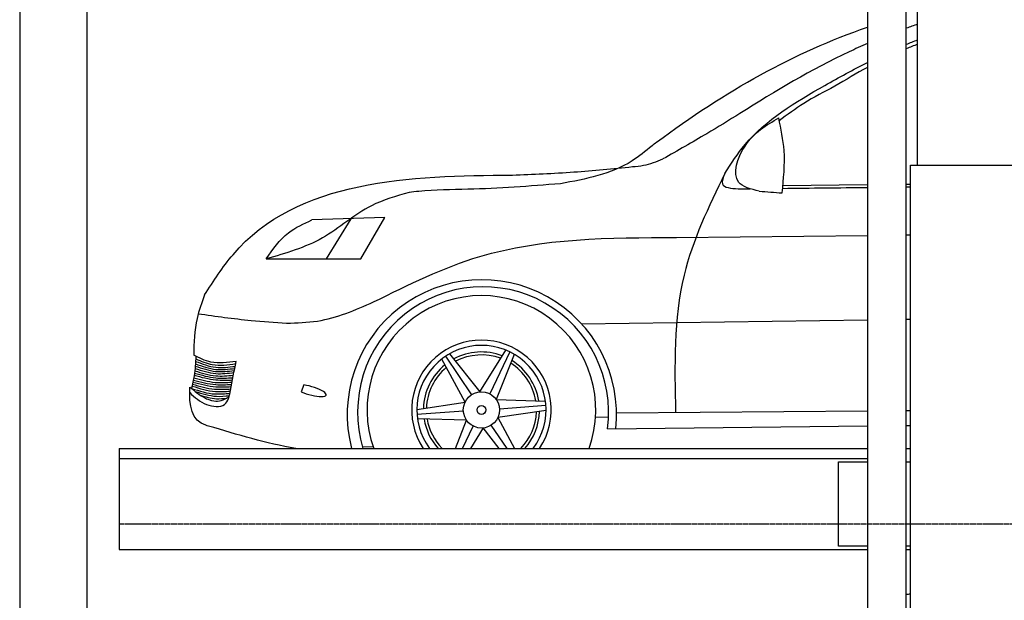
# Model space of a CAD drawing. Header units: millimetres. Extents: x -328 to 6332, y -257 to 9248.
# Tile 3 of 5: x 0 to 2919, y 5239 to 6962. Entities that reach past the tile are written whole.
import ezdxf

# ---------------------------------------------------------------- set-up
doc = ezdxf.new("R2010")
doc.units = ezdxf.units.MM
doc.linetypes.add('GEN3', pattern=[6.25, 5, -1.25])
doc.layers.add('3', color=6, linetype='GEN3')
doc.layers.add('car', color=10, linetype='Continuous')

msp = doc.modelspace()

# ---------------------------------------------------------------- linework, layer by layer
for p, q in [((2513.5, 7350), (2513.5, 3790)), ((2628.5, 3790), (2628.5, 7350)), ((2641, 265), (2641, 6530)), ((2641, 6530), (3003.019, 6530)), ((295, 5690), (2513.5, 5690)), ((295, 5690), (295, 5390)), ((2628.5, 5690), (2641, 5690)), ((295, 5390), (2513.5, 5390)), ((2628.5, 5390), (2641, 5390))]:
    msp.add_line(p, q)
for points in [[(5600, 3750), (5600, 5850), (5600, 8950), (0, 8950), (0, 0), (5600, 0), (5600, 3550), (5698.53, 3550), (5718.661, 3597.939), (5691.114, 3665.733), (5726.078, 3699.63), (5711.245, 3750), (5400, 3750), (5400, 200), (4950, 192.931), (4950, 91.608), (4850, 91.608), (4850, 176.952), (200, 250), (200, 8750), (5400, 8750), (5400, 3750)], [(2662, 6530), (2662, 7770)], [(295, 5660), (2136, 5660), (2513.5, 5660)], [(2513.5, 5400), (2427.5, 5400), (2427.5, 5650), (2513.5, 5650)], [(2628.5, 5650), (2641, 5650)], [(2641, 5400), (2628.5, 5400)]]:
    msp.add_lwpolyline(points)
at = {"layer": '3'}
msp.add_line((5360, 5465), (295, 5465), dxfattribs=at)
at = {"layer": 'car'}
for p, q in [((2262.754, 6470.39), (2513.5, 6472.924)), ((2628.5, 6474.086), (2641, 6474.213)), ((1082.379, 6374.7), (866.613, 6367.828)), ((982.047, 6371.504), (908.7, 6252.227)), ((1011.261, 6252.057), (1082.379, 6374.7)), ((1947.755, 6315.851), (2513.5, 6322.035)), ((2628.5, 6323.292), (2641, 6323.429)), ((731.017, 6252.523), (1011.261, 6252.057)), ((2628.5, 6073.083), (2641, 6073.256)), ((1665.706, 6059.721), (2513.5, 6071.487)), ((1320.325, 5826.893), (1251.17, 5955.176)), ((1262.267, 5963.211), (1339.813, 5849.251)), ((1274.747, 5970.908), (1364.335, 5857.658)), ((1364.335, 5857.658), (1440.854, 5981.689)), ((1453.36, 5976.096), (1393.441, 5851.959)), ((1466.266, 5969.137), (1412.982, 5834.926)), ((842.262, 5878.397), (834.68, 5858.018)), ((1177.453, 5805.933), (1320.325, 5826.893)), ((1412.982, 5834.926), (1558.656, 5830.674)), ((1560.066, 5817.047), (1422.601, 5806.87)), ((1177.879, 5791.277), (1315.344, 5801.453)), ((1560.492, 5802.39), (1417.62, 5781.43)), ((1417.62, 5781.43), (1466.908, 5690)), ((1707.449, 5783.566), (1745.593, 5783.107)), ((1769.416, 5795.346), (2513.5, 5801.803)), ((2628.5, 5802.802), (2641, 5802.91)), ((1324.962, 5773.397), (1179.289, 5777.649)), ((1291.852, 5690), (1324.962, 5773.397)), ((1312.471, 5690), (1344.504, 5756.364)), ((1445.133, 5690), (1398.132, 5759.072)), ((1742.581, 5748.164), (2513.5, 5756.528)), ((2628.5, 5757.776), (2641, 5757.911)), ((1373.61, 5750.666), (1336.183, 5690)), ((1421.6, 5690), (1373.61, 5750.666)), ((1016.324, 5694.637), (1047.645, 5695.815))]:
    msp.add_line(p, q, dxfattribs=at)
for radius in [53.697, 13.14]:
    msp.add_circle((1368.972, 5804.162), radius, dxfattribs=at)
for centre, radius, start, end in [((1370.194, 5791.268), 399.242, 353.840515, 194.693609), ((1373.841, 5797.544), 372.032, 352.372579, 196.802452), ((1368.972, 5804.162), 339.102, 340.326589, 199.673411), ((1368.972, 5804.162), 206.829, 326.49836, 213.50164), ((1368.972, 5804.162), 191.528, 323.411862, 216.588138), ((1368.972, 5804.162), 172.008, 69.061766, 118.453252), ((1368.972, 5804.162), 163.324, 69.639818, 117.921503), ((1368.972, 5804.162), 172.008, 129.061766, 178.453252), ((1368.972, 5804.162), 163.324, 129.639818, 177.921503), ((1368.972, 5804.162), 163.324, 9.639818, 57.921503), ((1368.972, 5804.162), 172.008, 9.061766, 58.453252), ((1368.972, 5804.162), 163.324, 315.654101, 357.921503), ((1368.972, 5804.162), 172.008, 318.417439, 358.453252), ((1368.972, 5804.162), 172.008, 189.061766, 221.582561), ((1368.972, 5804.162), 163.324, 189.639818, 224.345899)]:
    msp.add_arc(centre, radius, start, end, dxfattribs=at)
msp.add_ellipse((861.548, 5861.56), major_axis=(-46.924, 13.247), ratio=0.25543692, start_param=1.03494862, end_param=5.20677474, dxfattribs=at)
for points in [[(2662, 6948.681), (2650.816, 6944.615), (2639.647, 6940.518), (2628.5, 6936.374)], [(1888.136, 6598.458), (2092.651, 6751.209), (2297.285, 6865.361), (2513.5, 6939.851)], [(2628.5, 6888.941), (2639.6, 6893.567), (2650.763, 6898.047), (2662, 6902.368)], [(2662, 6888.833), (2650.768, 6884.595), (2639.598, 6880.207), (2628.5, 6875.655)], [(2513.5, 6820.645), (2480.798, 6802.726), (2448.743, 6783.537), (2416.688, 6764.348)], [(2129.825, 6460.179), (2141.657, 6460.309), (2153.489, 6460.439), (2165.321, 6460.568)], [(2261.869, 6461.627), (2345.746, 6462.547), (2429.623, 6463.467), (2513.5, 6464.387)], [(2628.5, 6465.649), (2632.667, 6465.695), (2636.833, 6465.74), (2641, 6465.786)], [(818.25, 5690), (731.074, 5704.933), (645.558, 5730.678), (560.041, 5756.424)], [(2628.5, 5256.347), (2632.662, 5257.48), (2636.829, 5258.599), (2641, 5259.704)]]:
    msp.add_open_spline(points, degree=3, dxfattribs=at)
for points, knots in [([(2513.5, 6890.98), (2495.211, 6883.218), (2363.796, 6825.127), (2240.705, 6749.61), (2135.112, 6683.512)], [239.21414344, 239.21414344, 239.21414344, 239.21414344, 298.91716312, 671.21861213, 671.21861213, 671.21861213, 671.21861213]), ([(2090.272, 6505.853), (2109.315, 6535.325), (2182.03, 6647.86), (2342.636, 6743.172), (2471.149, 6813.873), (2513.5, 6835.415)], [0, 0, 0, 0, 104.61334834, 399.45977273, 542.01357221, 542.01357221, 542.01357221, 542.01357221]), ([(547.957, 6145.274), (574.851, 6186.972), (768.58, 6487.338), (1159.982, 6499.838), (1460.583, 6500.771)], [0, 0, 0, 0, 146.3907851, 1054.50696169, 1054.50696169, 1054.50696169, 1054.50696169]), ([(547.957, 6145.274), (539.586, 6122.277), (518.645, 6064.742), (516.637, 6003.417), (515.816, 5966.527)], [0, 0, 0, 0, 73.01676404, 182.67618426, 182.67618426, 182.67618426, 182.67618426]), ([(560.041, 5756.424), (557.328, 5757.085), (509.799, 5768.669), (501.309, 5816.363), (504.809, 5871.977)], [0, 0, 0, 0, 8.2830933, 145.10628419, 145.10628419, 145.10628419, 145.10628419])]:
    msp.add_open_spline(points, degree=3, knots=knots, dxfattribs=at)
for points in [[(2416.688, 6764.348), (2324.419, 6713.22), (2251.943, 6662.353)], [(2135.112, 6683.512), (2036.983, 6623.719), (1907.17, 6548.981)], [(2192.661, 6453.413), (2131.254, 6480.266), (2150.444, 6587.129), (2250.23, 6670.427)], [(2260.452, 6448.007), (2266.257, 6573.502), (2250.23, 6670.427)], [(1888.136, 6598.458), (1874.661, 6587.738), (1815.352, 6542.927), (1603.319, 6475.336)], [(1816.607, 6526.033), (1849.861, 6530.112), (1907.17, 6548.981)], [(1460.583, 6500.771), (1643.011, 6510.26), (1816.607, 6526.033)], [(2090.272, 6505.853), (1969.866, 6204.178), (1944.785, 5796.868)], [(2090.272, 6505.853), (2083.647, 6474.597), (2129.825, 6460.179)], [(1603.319, 6475.336), (1329.006, 6458.721), (1183.315, 6452.642), (1154.221, 6449.075)], [(2192.661, 6453.413), (2260.452, 6448.007)], [(1154.221, 6449.075), (1043.09, 6409.991), (897.312, 6314.561), (731.017, 6252.523)], [(731.017, 6252.523), (796.979, 6329.871), (866.613, 6367.828)], [(1049.358, 6124.555), (1364.007, 6259.312), (1947.755, 6315.851)], [(791.23, 6061.783), (882.775, 6067.986), (1049.358, 6124.555)], [(529.361, 6089.572), (686.13, 6069.901), (791.23, 6061.783)], [(522.463, 5963.206), (517.103, 5905.528), (509.658, 5867.878)], [(641.655, 5948.281), (566.836, 5946.047), (515.816, 5966.527)], [(522.005, 5955.874), (571.035, 5938.748), (640.368, 5941.644)], [(519.82, 5927.396), (581.687, 5912.075), (635.211, 5915.065)], [(520.466, 5934.503), (580.928, 5918.65), (636.401, 5921.197)], [(520.986, 5940.997), (581.855, 5924.55), (637.613, 5927.445)], [(521.508, 5948.294), (581.529, 5930.798), (638.787, 5933.494)], [(624.866, 5861.737), (641.655, 5948.281)], [(516.158, 5899.787), (579.813, 5886.048), (629.728, 5886.799)], [(517.359, 5907.201), (581.64, 5893.503), (630.97, 5893.203)], [(518.275, 5913.736), (581.416, 5899.2), (632.251, 5899.805)], [(519.113, 5920.649), (581.147, 5905.352), (633.668, 5907.11)], [(504.809, 5871.977), (547.624, 5840.772), (575.596, 5831.174), (597.693, 5831.945), (620.562, 5843.226)], [(509.658, 5867.878), (579.633, 5851.646), (623.228, 5853.948)], [(511.19, 5874.894), (580.447, 5859.083), (624.482, 5859.873)], [(512.408, 5880.576), (577.603, 5866.041), (625.813, 5866.619)], [(513.674, 5886.672), (581.766, 5873.114), (627.112, 5873.313)], [(514.872, 5892.741), (581.218, 5879.448), (628.385, 5879.876)], [(504.125, 5855.504), (554.014, 5820.412), (607.534, 5820.559), (624.866, 5861.737)], [(520.467, 5858.994), (583.027, 5844.732), (621.433, 5846.39)], [(535.301, 5848.106), (583.161, 5837.451), (613.952, 5839.199)]]:
    msp.add_spline(points, degree=3, dxfattribs=at)

doc.saveas('drawing.dxf')
